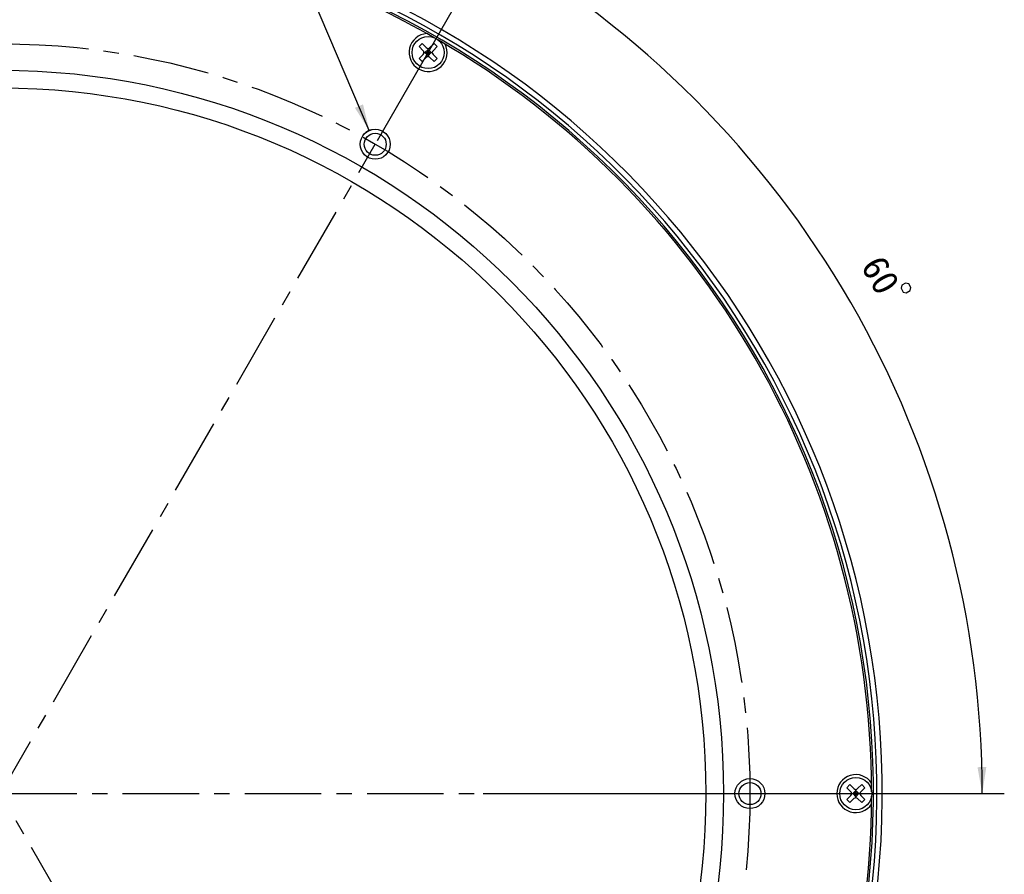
# Model space of a CAD drawing. Header units: millimetres. Extents: x 25 to 289, y -31 to 286.
# Tile 5 of 8: x 130 to 242, y 127 to 224. Entities that reach past the tile are written whole.
import ezdxf
from ezdxf.enums import TextEntityAlignment as Align

# ---------------------------------------------------------------- set-up
doc = ezdxf.new("R2010")
doc.units = ezdxf.units.MM
doc.header["$LTSCALE"] = 23.1
doc.linetypes.add('CENTER', pattern=[0.6, 0.375, -0.075, 0.075, -0.075])
doc.layers.get('0').update_dxf_attribs({"linetype": 'CONTINUOUS'})
for name, color, linetype in [('00_COMPONENTS', 7, 'CONTINUOUS'), ('03_ALL_AXES', 7, 'CONTINUOUS'), ('50_ALL_DETAILS', 7, 'CONTINUOUS'), ('51__DRAFT_DIMS', 7, 'CONTINUOUS')]:
    doc.layers.add(name, color=color, linetype=linetype)
doc.styles.get("Standard").update_dxf_attribs({"font": 'simfang.ttf'})
doc.dimstyles.new('DIMSTYLE_1', dxfattribs={"dimtxt": 3, "dimasz": 3, "dimexe": 2.5, "dimexo": 0.5, "dimtad": 1, "dimdsep": 46, "dimtxsty": 'STANDARD', "dimblk": '_FILLED', "dimblk1": '_FILLED', "dimblk2": '_FILLED', "dimcen": 0.09, "dimclrt": 3, "dimazin": 2, "dimtp": 0.1, "dimtm": 0.1, "dimtfac": 1, "dimtofl": 0, "dimtmove": 0, "dimatfit": 1, "dimldrblk": '_FILLED', "dimfxl": 1, "dimtolj": 1, "dimarcsym": 0})
doc.dimstyles.new('DIMSTYLE_4', dxfattribs={"dimtxt": 3, "dimasz": 3, "dimexe": 2.5, "dimexo": 0.5, "dimtad": 1, "dimdsep": 46, "dimtxsty": 'STANDARD', "dimblk": '_FILLED', "dimblk1": '_FILLED', "dimblk2": '_FILLED', "dimcen": 0.09, "dimclrt": 3, "dimazin": 2, "dimtp": 0.5, "dimtm": 0.5, "dimtfac": 1, "dimtofl": 0, "dimtmove": 0, "dimatfit": 1, "dimldrblk": '_FILLED', "dimfxl": 1, "dimtolj": 1, "dimarcsym": 0})
doc.dimstyles.new('DIMSTYLE_5', dxfattribs={"dimtxt": 3, "dimasz": 3, "dimexe": 2.5, "dimexo": 0.5, "dimgap": 3, "dimtad": 1, "dimdec": 1, "dimdsep": 46, "dimtxsty": 'STANDARD', "dimblk": '_FILLED', "dimblk1": '_FILLED', "dimblk2": '_FILLED', "dimcen": 0.09, "dimclrt": 3, "dimazin": 2, "dimtp": 0.5, "dimtm": 0.5, "dimtfac": 1, "dimtdec": -1, "dimtofl": 0, "dimtmove": 0, "dimatfit": 3, "dimldrblk": '_FILLED', "dimfxl": 1, "dimtolj": 1, "dimarcsym": 0})

# ---------------------------------------------------------------- blocks, each defined once
blk = doc.blocks.new('_FILLED')
at = {"color": 0, "linetype": 'ByBlock'}
blk.add_solid([(0, 0), (-1, 0.167), (-1, -0.167)], dxfattribs=at)
blk = doc.blocks.new('*D1')
at = {"layer": '51__DRAFT_DIMS', "color": 4}
for p, q in [((154.9, 238.89), (143.09, 238.89)), ((158.4, 238.89), (154.9, 238.89)), ((169.98, 211.69), (158.4, 238.89))]:
    blk.add_line(p, q, dxfattribs=at)
at = {"layer": '51__DRAFT_DIMS', "color": 4, "xscale": 3, "yscale": 3, "zscale": 3, "rotation": 293.0612392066}
blk.add_blockref('_FILLED', (169.98, 211.69), dxfattribs=at)
at = {"layer": '51__DRAFT_DIMS', "color": 3}
blk.add_text('6-M3', height=3, dxfattribs=at).set_placement((153.4, 239.64), align=Align.RIGHT)
blk = doc.blocks.new('*D6')
at = {"layer": '51__DRAFT_DIMS', "color": 4}
for p, q in [((50.15, 216.78), (36.54, 216.78)), ((53.65, 216.78), (50.15, 216.78)), ((70.32, 198.81), (53.65, 216.78))]:
    blk.add_line(p, q, dxfattribs=at)
at = {"layer": '51__DRAFT_DIMS', "color": 4, "xscale": 3, "yscale": 3, "zscale": 3, "rotation": 312.8656699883}
blk.add_blockref('_FILLED', (70.32, 198.81), dxfattribs=at)
at = {"layer": '51__DRAFT_DIMS', "color": 3}
blk.add_text('170', height=3, dxfattribs=at).set_placement((48.65, 217.53), align=Align.RIGHT)
blk = doc.blocks.new('*D7')
at = {"layer": '51__DRAFT_DIMS', "color": 4}
for p, q in [((170.9, 210.56), (185.07, 235.1)), ((182.91, 136.51), (241.99, 136.51))]:
    blk.add_line(p, q, dxfattribs=at)
for start, end in [(30, 60), (0, 30)]:
    blk.add_arc((128.15, 136.51), 111.34, start, end, dxfattribs=at)
for points in [[(186.65, 231.83), (183.82, 232.94), (186.14, 230.97)], [(238.95, 139.51), (239.49, 136.51), (239.95, 139.52)]]:
    blk.add_solid(points, dxfattribs=at)
at = {"layer": '51__DRAFT_DIMS', "color": 3}
blk.add_text('60', height=3, rotation=-60, dxfattribs=at).set_placement((226.67, 194.55), align=Align.CENTER)

msp = doc.modelspace()

# ---------------------------------------------------------------- linework, layer by layer
at = {"layer": '00_COMPONENTS', "color": 7}
for p, q in [((175.6233, 221.1894), (175.9769, 221.543)), ((176.0829, 220.7298), (175.6233, 221.1894)), ((176.4365, 221.0834), (175.9769, 221.543)), ((177.3204, 221.543), (176.8608, 221.0834)), ((177.6739, 221.1894), (177.2143, 220.7298)), ((177.6739, 221.1894), (177.3204, 221.543)), ((176.0829, 220.3056), (175.6233, 219.8459)), ((176.1708, 220.5177), (177.1264, 220.5177)), ((176.2951, 220.5177), (176.6486, 220.8712)), ((176.6486, 220.1641), (176.2951, 220.5177)), ((176.8254, 220.6945), (176.4718, 220.3409)), ((176.8254, 220.3409), (176.4718, 220.6945)), ((176.6486, 220.0399), (176.6486, 220.9955)), ((177.0022, 220.5177), (176.6486, 220.8712)), ((176.6486, 220.1641), (177.0022, 220.5177)), ((177.6739, 219.8459), (177.2143, 220.3056)), ((175.9769, 219.4924), (175.6233, 219.8459)), ((176.4365, 219.952), (175.9769, 219.4924)), ((177.3204, 219.4924), (176.8608, 219.952)), ((177.3204, 219.4924), (177.6739, 219.8459)), ((224.1233, 137.185), (224.4769, 137.5385)), ((224.9365, 137.0789), (224.4769, 137.5385)), ((225.8204, 137.5385), (225.3608, 137.0789)), ((226.1739, 137.185), (225.8204, 137.5385)), ((224.5829, 136.7254), (224.1233, 137.185)), ((224.5829, 136.3011), (224.1233, 135.8415)), ((224.6708, 136.5132), (225.6264, 136.5132)), ((224.7951, 136.5132), (225.1486, 136.8668)), ((225.1486, 136.1597), (224.7951, 136.5132)), ((225.3254, 136.69), (224.9718, 136.3365)), ((225.3254, 136.3365), (224.9718, 136.69)), ((225.1486, 136.0354), (225.1486, 136.991)), ((225.5022, 136.5132), (225.1486, 136.8668)), ((225.1486, 136.1597), (225.5022, 136.5132)), ((226.1739, 137.185), (225.7143, 136.7254)), ((226.1739, 135.8415), (225.7143, 136.3011)), ((224.4769, 135.4879), (224.1233, 135.8415)), ((224.9365, 135.9475), (224.4769, 135.4879)), ((225.8204, 135.4879), (225.3608, 135.9475)), ((225.8204, 135.4879), (226.1739, 135.8415))]:
    msp.add_line(p, q, dxfattribs=at)
for centre, radius in [((176.6486, 220.5177), 1.825), ((128.1486, 136.5132), 82), ((128.1486, 136.5132), 80), ((170.6486, 210.1254), 1.7), ((170.6486, 210.1254), 1.25), ((213.1486, 136.5132), 1.7), ((213.1486, 136.5132), 1.25), ((225.1486, 136.5132), 1.825)]:
    msp.add_circle(centre, radius, dxfattribs=at)
for centre, radius, start, end in [((128.1493, 136.5196), 99.9999, 272.865429, 78.345696), ((128.1493, 136.5196), 99.4, 272.882923, 78.274766), ((128.1486, 136.5132), 99, 272.894958, 77.992472), ((128.1486, 136.5132), 98.8, 60.132832, 78.085892), ((176.6486, 220.5177), 2.15, 93.499073, 26.500927), ((128.1486, 136.5132), 98.8, 0.117564, 59.849155), ((175.8708, 220.5177), 0.3, 315, 45), ((176.6486, 221.2955), 0.3, 225, 315), ((176.6486, 219.7399), 0.3, 45, 135), ((177.4264, 220.5177), 0.3, 135, 225), ((225.1486, 136.5132), 2.15, 33.499073, 326.500927), ((224.3708, 136.5132), 0.3, 315, 45), ((225.1486, 137.291), 0.3, 225, 315), ((225.9264, 136.5132), 0.3, 135, 225), ((128.1486, 136.5132), 98.8, 300.109547, 359.828084), ((225.1486, 135.7354), 0.3, 45, 135)]:
    msp.add_arc(centre, radius, start, end, dxfattribs=at)
at = {"layer": '03_ALL_AXES', "color": 1, "linetype": 'CENTER'}
msp.add_line((128.1486, 136.5132), (231.1486, 136.5132), dxfattribs=at)
at = {"layer": '50_ALL_DETAILS', "color": 1, "linetype": 'CENTER'}
for p, q in [((170.6486, 62.901), (85.6486, 210.1254)), ((85.6486, 62.901), (170.6486, 210.1254))]:
    msp.add_line(p, q, dxfattribs=at)
msp.add_circle((128.1486, 136.5132), 85, dxfattribs=at)
at = {"layer": '51__DRAFT_DIMS', "color": 3}
msp.add_lwpolyline([(230.8051, 194.3927), (230.3721, 194.1427), (230.2806, 193.8012), (230.5306, 193.3682), (230.8721, 193.2767), (231.3051, 193.5267), (231.3966, 193.8682), (231.1466, 194.3012), (230.8051, 194.3927)], dxfattribs=at)
at = {"layer": '51__DRAFT_DIMS', "color": 4}
msp.add_arc((170.6486, 210.1254), 1.7, 105, 129.45078, dxfattribs=at)

# ---------------------------------------------------------------- dimensions: what is measured, and where the dimension line sits
for p1, p2, text, dimstyle, picture, middle in [((169.9827, 211.6895), (171.3145, 208.5612), '6-M3\\P ', 'DIMSTYLE_1', '*D1', (148.9976, 241.1367)), ((70.3247, 198.814), (185.9726, 74.2124), '%%c<>', 'DIMSTYLE_4', '*D6', (45.3436, 219.0315))]:
    dim = msp.add_diameter_dim_2p(p1=p1, p2=p2, text=text, dimstyle=dimstyle, override={"dimtih": 1, "dimtoh": 1, "dimpost": '<>'}, dxfattribs=at)
    dim.commit()
    dim.dimension.update_dxf_attribs({"geometry": picture, "text_midpoint": middle, "dimtype": 163})
dim = msp.add_angular_dim_2l(base=(224.5744, 192.1846), line1=((181.296, 136.5132), (182.4094, 136.5132)), line2=((170.0919, 209.1611), (170.6486, 210.1254)), dimstyle='DIMSTYLE_5', dxfattribs=at)
dim.commit()
dim.dimension.update_dxf_attribs({"geometry": '*D7', "text_midpoint": (224.0902, 193.0149), "dimtype": 162})

doc.saveas('drawing.dxf')
